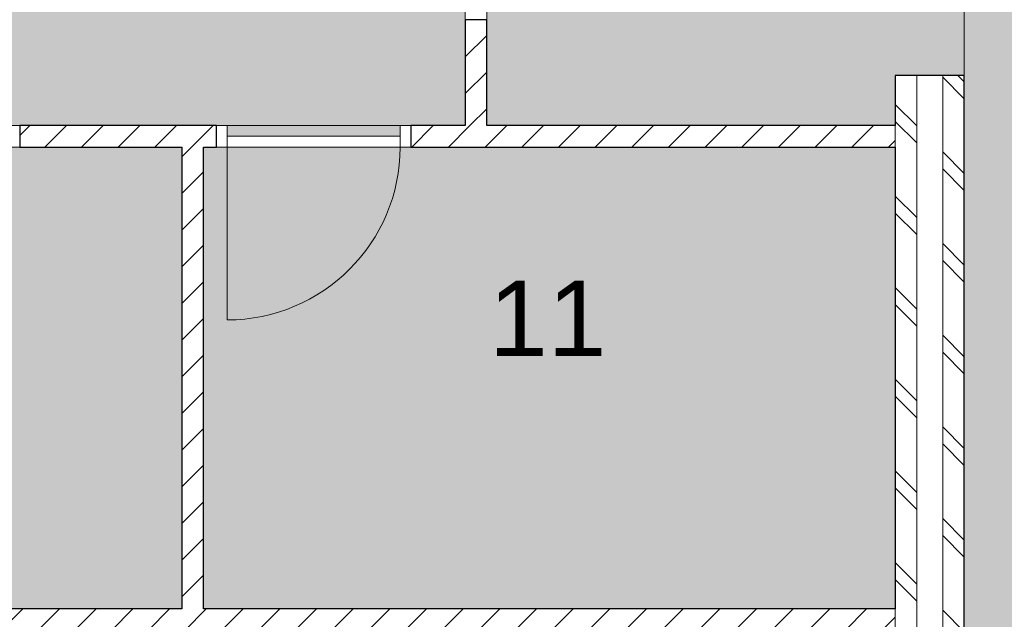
# Model space of a CAD drawing. Header units: millimetres. Extents: x 16156 to 109545, y -1019 to 113498.
# Tile 24 of 50: x 48203 to 52758, y 50885 to 53661. Entities that reach past the tile are written whole.
import ezdxf

# ---------------------------------------------------------------- set-up
doc = ezdxf.new("R2010")
doc.units = ezdxf.units.MM
for name, color, linetype, lineweight in [('A--A2__Ruwbouw', 8, 'Continuous', 15), ('A--AR9__AlgVoorz', 1, 'Continuous', 9), ('A--L$01A__Algemeen', 7, 'Continuous', 9), ('A--L22__Binnenwanden', 2, 'Continuous', 9), ('A--L3__Afbouw', 2, 'Continuous', 9), ('A--LD30__DetailPenMiddel', 3, 'Continuous', 9), ('A--LR9__AlgVoorz', 7, 'Continuous', 9), ('A--TR9__AlgVoorz', 1, 'Continuous', 13)]:
    doc.layers.add(name, color=color, linetype=linetype, lineweight=lineweight)
doc.styles.add('Arial', font='arial.ttf', dxfattribs={"height": 350})
pattern_1 = [(45, (0, 0), (-84.85281, 84.85281), [])]
pattern_2 = [(135, (52573.26, 61009.94), (-212.132, -212.132), []), (135, (50373.26, 61009.94), (-212.132, -212.132), [])]

# ---------------------------------------------------------------- blocks, each defined once
blk = doc.blocks.new('32_DO_WB_vo deur enkel2 - vo 2-2241147-DO-Begane grond - Nieuwe situatie - Brandcompartimentering')
at = {"layer": 'A--L$01A__Algemeen'}
blk.add_line((520, 50), (520, 850), dxfattribs=at)
blk.add_arc((520, 50), 800, 90, 180, dxfattribs=at)
at = {"layer": 'A--L3__Afbouw'}
for p, q in [((-280, 50), (-330, 50)), ((-330, 50), (-330, -50)), ((520, 50), (-280, 50)), ((-280, 50), (-280, 0)), ((-280, -50), (-280, 50)), ((520, 0), (520, 50)), ((570, 50), (520, 50)), ((520, 50), (520, -50)), ((570, -50), (570, 50)), ((-280, 0), (520, 0)), ((-330, -50), (-280, -50)), ((520, -50), (570, -50))]:
    blk.add_line(p, q, dxfattribs=at)
blk = doc.blocks.new('32_DO_WB_vo deur enkel2 - vo 2-2241142-DO-Begane grond - Nieuwe situatie - Brandcompartimentering')
at = {"layer": 'A--L$01A__Algemeen'}
blk.add_line((520, -50), (520, -850), dxfattribs=at)
blk.add_arc((520, -50), 800, 180, 270, dxfattribs=at)
at = {"layer": 'A--L3__Afbouw'}
for p, q in [((-330, -50), (-330, 50)), ((-330, 50), (-280, 50)), ((-280, 50), (-280, -50)), ((520, -50), (520, 50)), ((520, 50), (570, 50)), ((570, 50), (570, -50)), ((-280, 0), (520, 0)), ((-280, -50), (-280, 0)), ((520, 0), (520, -50)), ((-280, -50), (-330, -50)), ((520, -50), (-280, -50)), ((570, -50), (520, -50))]:
    blk.add_line(p, q, dxfattribs=at)

msp = doc.modelspace()

# ---------------------------------------------------------------- hatches: boundary and pattern name
at = {"layer": 'A--A2__Ruwbouw', "lineweight": 9}
h = msp.add_hatch(dxfattribs=at)
h.set_pattern_fill('FP_10', color=256, angle=45, style=0, pattern_type=2)
h.set_pattern_definition(pattern_2)
h.paths.add_polyline_path([(52353.3, 46841.4), (52353.3, 53403.5), (52253.3, 53403.5), (52253.3, 46841.4)])
h.paths.add_polyline_path([(52353.3, 54938.4), (52353.3, 56446.4), (52253.3, 56446.4), (52253.3, 54938.4)])
h.paths.add_polyline_path([(52353.3, 57865.5), (52353.3, 57876.4), (52253.3, 57871), (52253.3, 57865.5), (52303.3, 57865.5)])
h.paths.add_polyline_path([(52253.3, 58776.4), (52353.3, 58776.4), (52353.3, 60479.5), (52253.3, 60479.5), (52253.3, 58909.6)])
h.paths.add_polyline_path([(52303.3, 62351.5), (52353.3, 62351.5), (52353.3, 62392.4), (52253.3, 62392.4), (52253.3, 62351.5)])
h.paths.add_polyline_path([(52353.3, 63292.4), (52353.3, 65046.6), (52253.3, 65046.6), (52253.3, 63292.4)])
h.paths.add_polyline_path([(52353.3, 66970.4), (52353.3, 68028.6), (52253.3, 68028.6), (52253.3, 66970.4)])
h.paths.add_polyline_path([(52253.3, 69952.4), (52353.3, 69952.4), (52353.3, 71042.9), (52253.3, 71042.9)])
h.paths.add_polyline_path([(52353.3, 72966.7), (52353.3, 75271.4), (52253.3, 75271.4), (52253.3, 72966.7)])
h = msp.add_hatch(dxfattribs=at)
h.set_pattern_fill('FP_10', color=256, angle=45, style=0, pattern_type=2)
h.set_pattern_definition(pattern_2)
h.paths.add_polyline_path([(52573.3, 46841.4), (52573.3, 53403.5), (52473.3, 53403.5), (52473.3, 46841.4)])
h.paths.add_polyline_path([(52573.3, 54938.4), (52573.3, 56446.4), (52473.3, 56446.4), (52473.3, 54938.4)])
h.paths.add_polyline_path([(52573.3, 57865.5), (52573.3, 57876.4), (52473.3, 57871), (52473.3, 57865.5)])
h.paths.add_polyline_path([(52473.3, 58776.4), (52573.3, 58776.4), (52573.3, 60479.5), (52473.3, 60479.5), (52473.3, 59432.4), (52482.3, 59432.4), (52482.3, 59332.4), (52473.3, 59332.4), (52473.3, 58909.6)])
h.paths.add_polyline_path([(52573.3, 62351.5), (52573.3, 62392.4), (52473.3, 62392.4), (52473.3, 62351.5)])
h.paths.add_polyline_path([(52473.3, 63292.4), (52573.3, 63292.4), (52573.3, 65046.6), (52473.3, 65046.6), (52480.2, 64641.4), (52482.3, 64641.4), (52482.3, 64541.4), (52473.3, 64537.4), (52473.3, 63458.6)])
h.paths.add_polyline_path([(52573.3, 66970.4), (52573.3, 68028.6), (52473.3, 68028.6), (52473.3, 66970.4)])
h.paths.add_polyline_path([(52473.3, 69952.4), (52573.3, 69952.4), (52573.3, 71042.9), (52473.3, 71042.9), (52473.3, 70321.4), (52482.3, 70321.4), (52482.3, 70221.4), (52473.3, 70221.4)])
h.paths.add_polyline_path([(52573.3, 72966.7), (52573.3, 75271.4), (52473.3, 75271.4), (52473.3, 72966.7)])
h = msp.add_hatch(dxfattribs=at)
h.set_pattern_fill('FP_1', color=256, angle=45, style=0, pattern_type=2)
h.set_pattern_definition(pattern_1)
h.paths.add_polyline_path([(50264.3, 53171.4), (50364.3, 53171.4), (50364.3, 53661.4), (50264.3, 53661.4), (50264.3, 53403.5)])
h.paths.add_polyline_path([(50264.3, 54561.4), (50364.3, 54561.4), (50364.3, 55116.4), (50264.3, 55116.4), (50264.3, 55105.3)])
h = msp.add_hatch(dxfattribs=at)
h.set_pattern_fill('FP_2', color=256, angle=45, style=0, pattern_type=2)
h.set_pattern_definition(pattern_1)
h.paths.add_polyline_path([(48953.3, 53071.4), (49113.3, 53071.4), (49113.3, 53171.4), (48203.3, 53171.4), (48203.3, 53071.4)])
h.paths.add_polyline_path([(52253.3, 53071.4), (52253.3, 53171.4), (50013.3, 53171.4), (50013.3, 53071.4)])
h.paths.add_polyline_path([(47303.3, 53071.4), (47303.3, 53171.4), (46453.3, 53171.4), (46453.3, 53071.4), (46553.3, 53071.4)])
h.paths.add_polyline_path([(45553.3, 53071.4), (45553.3, 53171.4), (44684.3, 53171.4), (44684.3, 53071.4)])
h = msp.add_hatch(dxfattribs=at)
h.set_pattern_fill('FP_1', color=256, angle=45, style=0, pattern_type=2)
h.set_pattern_definition([(45, (0, 0), (-84.85281, 84.85281), [])])
h.paths.add_polyline_path([(49053.3, 50933.4), (49053.3, 53071.4), (48953.3, 53071.4), (48953.3, 50933.4)])
h = msp.add_hatch(dxfattribs=at)
h.set_pattern_fill('FP_1', color=256, angle=45, style=0, pattern_type=2)
h.set_pattern_definition(pattern_1)
h.paths.add_polyline_path([(52253.3, 50833.4), (52253.3, 50933.4), (46553.3, 50933.4), (46553.3, 50833.4), (52114.5, 50833.4)])
at = {"layer": 'A--AR9__AlgVoorz'}
for points in [[(52573.3, 46848.4), (57853.3, 46848.4), (57853.3, 53734.4), (57952, 53734.4), (56844.6, 70960.5), (55932, 70903), (55725.6, 74257.3), (53798.3, 74133.4), (53798.3, 75266.4), (52573.3, 75266.4), (52573.3, 46968.4)], [(50364.3, 53171.4), (52253.3, 53171.4), (52253.3, 53403.5), (52573.3, 53403.5), (52573.3, 54938.4), (52253.3, 54938.4), (52253.3, 55116.4), (50364.3, 55116.4), (50364.3, 54511.4), (50314.3, 54511.4), (50314.3, 53711.4), (50364.3, 53711.4), (50364.3, 53211.3)], [(46553.3, 50933.4), (48953.3, 50933.4), (48953.3, 53071.4), (46553.3, 53071.4), (46553.3, 52086.1)], [(51647.5, 50933.4), (52253.3, 50933.4), (52253.3, 53071.4), (49053.3, 53071.4), (49053.3, 50933.4), (51062.1, 50933.4)]]:
    msp.add_hatch(color=254, dxfattribs=at).paths.add_polyline_path(points)
h = msp.add_hatch(color=254, dxfattribs=at)
h.paths.add_polyline_path([(32574.3, 53175.4), (32559.3, 53185.4), (32524.3, 53185.4), (32524.3, 53175.4), (32564.3, 53175.4)])
h.paths.add_polyline_path([(43154.3, 53121.4), (43954.3, 53121.4), (43954.3, 53171.4), (45603.3, 53171.4), (45603.3, 53121.4), (46403.3, 53121.4), (46403.3, 53171.4), (47353.3, 53171.4), (47353.3, 53121.4), (48153.3, 53121.4), (48153.3, 53171.4), (49163.3, 53171.4), (49163.3, 53121.4), (49963.3, 53121.4), (49963.3, 53171.4), (50264.3, 53171.4), (50264.3, 55116.4), (47204.3, 55116.4), (47204.3, 55221.4), (46304.3, 55221.4), (46304.3, 55116.4), (43785.8, 55116.4), (43785.8, 55221.4), (42885.8, 55221.4), (42885.8, 55116.4), (41348.3, 55116.4), (41348.3, 55221.4), (40448.3, 55221.4), (40448.3, 55116.4), (39269.3, 55116.4), (39269.3, 55221.4), (38369.3, 55221.4), (38369.3, 55116.4), (32574.3, 55110.4), (32574.3, 55077.4), (32564.3, 55075.4), (32564.3, 54145.4), (32564.3, 54140.4), (32559.3, 53210.4), (32574.3, 53208.4), (32580.3, 53171.4), (33399.3, 53171.4), (33399.3, 53121.4), (34199.3, 53121.4), (34199.3, 53171.4), (43154.3, 53171.4)])
h.paths.add_polyline_path([(32559.3, 55100.4), (32564.3, 55110.4), (32524.3, 55110.4), (32524.3, 55100.4)])

# ---------------------------------------------------------------- linework, layer by layer
at = {"layer": 'A--L22__Binnenwanden', "lineweight": 30}
for p, q in [((50264.3, 53661.4), (50264.3, 53171.4)), ((50364.3, 53661.4), (50264.3, 53661.4)), ((50364.3, 53171.4), (50364.3, 53661.4)), ((52573.3, 53403.5), (52253.3, 53403.5)), ((52253.3, 53403.5), (52253.3, 53171.4)), ((52573.3, 43991.4), (52573.3, 53403.5)), ((49113.3, 53171.4), (48203.3, 53171.4)), ((48203.3, 53171.4), (48203.3, 53071.4)), ((49113.3, 53071.4), (49113.3, 53171.4)), ((50264.3, 53171.4), (50013.3, 53171.4)), ((50013.3, 53171.4), (50013.3, 53071.4)), ((52253.3, 53171.4), (50364.3, 53171.4)), ((48203.3, 53071.4), (48953.3, 53071.4)), ((48953.3, 53071.4), (48953.3, 50933.4)), ((49053.3, 53071.4), (49113.3, 53071.4)), ((49053.3, 50933.4), (49053.3, 53071.4)), ((50013.3, 53071.4), (52253.3, 53071.4)), ((52253.3, 53071.4), (52253.3, 50933.4)), ((48953.3, 50933.4), (46553.3, 50933.4)), ((52253.3, 50933.4), (49053.3, 50933.4))]:
    msp.add_line(p, q, dxfattribs=at)
at = {"layer": 'A--L22__Binnenwanden', "lineweight": 15}
for p, q in [((52353.3, 44161.4), (52353.3, 53403.5)), ((52473.3, 44161.4), (52473.3, 53403.5)), ((52253.3, 53071.4), (52253.3, 53171.4)), ((52253.3, 50833.4), (52253.3, 50933.4))]:
    msp.add_line(p, q, dxfattribs=at)
at = {"layer": 'A--LD30__DetailPenMiddel'}
msp.add_line((52573.3, 53403.5), (52573.3, 54938.4), dxfattribs=at)
msp.add_line((52573.3, 53403.5), (52573.3, 54938.4), dxfattribs=at)
msp.add_line((52573.3, 53403.5), (52573.3, 54938.4), dxfattribs=at)
msp.add_line((52573.3, 53403.5), (52573.3, 54938.4), dxfattribs=at)
at = {"layer": 'A--LR9__AlgVoorz', "flags": 128}
for points in [[(52758.3, 75266.4), (52573.3, 75266.4), (52573.3, 54938.4), (52573.3, 53403.5), (52573.3, 46848.4), (57853.3, 46848.4), (57853.3, 51979), (57853.3, 53629.4), (57958.2, 53638.3), (56844.6, 70960.5), (56112.2, 70914.3), (55932, 70903), (55921.2, 71083.2), (55731.5, 74257.7), (53798.3, 74133.4), (53798.3, 75266.4), (53658.3, 75266.4)], [(32574.3, 53171.4), (34624.3, 53171.4), (40135.3, 53171.4), (44634.3, 53171.4), (46503.3, 53171.4), (49003.3, 53171.4), (50264.3, 53171.4), (50264.3, 55116.4), (44634.3, 55116.4), (43948.3, 55116.4), (42723.3, 55116.4), (41658.3, 55116.4), (40079.3, 55116.4), (37220.9, 55116.4), (37219.3, 55116.4), (37124.3, 55114.4), (32574.3, 55114.4)], [(52253.3, 55116.4), (50364.3, 55116.4), (50364.3, 53171.4), (52253.3, 53171.4), (52253.3, 53403.5), (52573.3, 53403.5), (52573.3, 54938.4), (52253.3, 54938.4)], [(48953.3, 53071.4), (46553.3, 53071.4), (46553.3, 50933.4), (48158.3, 50933.4), (48953.3, 50933.4)], [(52253.3, 53071.4), (50314.3, 53071.4), (49053.3, 53071.4), (49053.3, 50933.4), (51031.3, 50933.4), (52253.3, 50933.4)]]:
    msp.add_lwpolyline(points, close=True, dxfattribs=at)

# ---------------------------------------------------------------- block references
at = {"layer": 'A--L3__Afbouw'}
msp.add_blockref('32_DO_WB_vo deur enkel2 - vo 2-2241142-DO-Begane grond - Nieuwe situatie - Brandcompartimentering', (47633.3, 53121.4), dxfattribs=at)
at = {"layer": 'A--L3__Afbouw', "rotation": 180}
msp.add_blockref('32_DO_WB_vo deur enkel2 - vo 2-2241147-DO-Begane grond - Nieuwe situatie - Brandcompartimentering', (49683.3, 53121.4), dxfattribs=at)

# ---------------------------------------------------------------- texts
at = {"layer": 'A--TR9__AlgVoorz', "insert": (50373.9, 52453.8), "char_height": 350, "width": 673.417, "attachment_point": 1, "style": 'Arial'}
msp.add_mtext('11', dxfattribs=at)

doc.saveas('drawing.dxf')
